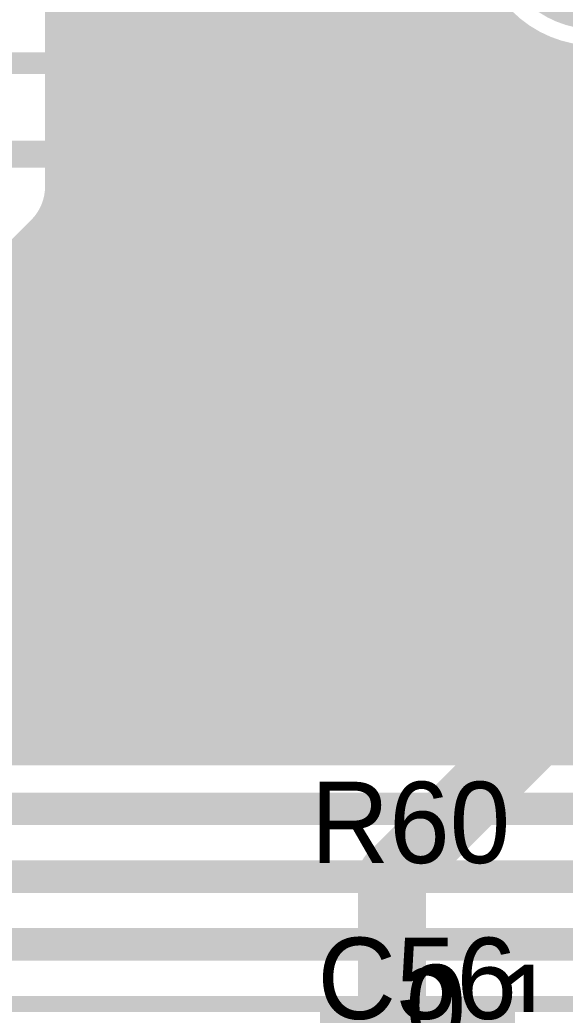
# Model space of a CAD drawing. Extents: x 7.17 to 14.1, y 4 to 11.75.
# Tile 177 of 219: x 10.42 to 10.62, y 8.02 to 8.38. Entities that reach past the tile are written whole.
import ezdxf

# ---------------------------------------------------------------- set-up
doc = ezdxf.new("R2010")
doc.units = 0
doc.layers.get('0').update_dxf_attribs({"linetype": 'CONTINUOUS'})
for name, color, linetype in [('BOTTOMLAYER', 5, 'CONTINUOUS'), ('BOTTOMSOLDER', 6, 'CONTINUOUS'), ('MECHANICAL1', 6, 'CONTINUOUS'), ('MECHANICAL7', 56, 'CONTINUOUS'), ('TOPLAYER', 1, 'CONTINUOUS'), ('TOPOVERLAY', 2, 'CONTINUOUS'), ('TOPSOLDER', 216, 'CONTINUOUS')]:
    doc.layers.add(name, color=color, linetype=linetype)

# ---------------------------------------------------------------- blocks, each defined once
blk = doc.blocks.new('RELAY44_23')
at = {"layer": 'BOTTOMSOLDER', "const_width": 0.0375}
blk.add_lwpolyline([(0.28125, 0, 1), (0.31875, 0, 1)], format="xyb", close=True, dxfattribs=at)
at = {"layer": 'MECHANICAL1', "const_width": 0.008}
blk.add_lwpolyline([(-0.05, -0.05), (0.75, -0.05)], dxfattribs=at)
at = {"layer": 'TOPOVERLAY', "const_width": 0.008}
blk.add_lwpolyline([(-0.05, -0.05), (0.75, -0.05)], dxfattribs=at)
at = {"layer": 'TOPSOLDER', "const_width": 0.0375}
blk.add_lwpolyline([(0.28125, 0, 1), (0.31875, 0, 1)], format="xyb", close=True, dxfattribs=at)

msp = doc.modelspace()

# ---------------------------------------------------------------- linework, layer by layer
at = {"layer": 'BOTTOMLAYER'}
for points, const_width in [([(10.430947, 8.319543), (10.430947, 8.605)], 0.008), ([(10.430947, 8.540732), (10.799009, 8.172669)], 0.008), ([(10.430947, 8.53366), (10.795474, 8.169134)], 0.008), ([(10.430947, 8.380334), (10.584056, 8.533443)], 0.008), ([(10.430947, 8.373263), (10.587591, 8.529907)], 0.008), ([(10.430947, 8.526589), (10.791938, 8.165598)], 0.008), ([(10.430947, 8.366192), (10.591127, 8.526372)], 0.008), ([(10.430947, 8.359121), (10.594662, 8.522836)], 0.008), ([(10.430947, 8.519518), (10.788403, 8.162063)], 0.008), ([(10.430947, 8.35205), (10.598198, 8.5193)], 0.008), ([(10.430947, 8.344979), (10.601733, 8.515765)], 0.008), ([(10.430947, 8.512447), (10.784867, 8.158527)], 0.008), ([(10.430947, 8.337908), (10.605269, 8.512229)], 0.008), ([(10.430947, 8.330836), (10.608804, 8.508694)], 0.008), ([(10.430947, 8.505376), (10.781332, 8.154992)], 0.008), ([(10.430947, 8.323765), (10.61234, 8.505158)], 0.008), ([(10.430727, 8.316474), (10.616211, 8.501958)], 0.008), ([(10.371404, 8.25008), (10.620972, 8.499648)], 0.008), ([(10.371404, 8.243009), (10.626918, 8.498523)], 0.008), ([(10.371404, 8.228867), (10.641037, 8.4985)], 0.008), ([(10.371404, 8.235938), (10.633966, 8.4985)], 0.008), ([(10.393959, 8.11), (10.782459, 8.4985)], 0.008), ([(10.40103, 8.11), (10.78953, 8.4985)], 0.008), ([(10.408101, 8.11), (10.796601, 8.4985)], 0.008), ([(10.415173, 8.11), (10.803672, 8.4985)], 0.008), ([(10.422244, 8.11), (10.810744, 8.4985)], 0.008), ([(10.429315, 8.11), (10.817815, 8.4985)], 0.008), ([(10.430947, 8.498305), (10.777796, 8.151456)], 0.008), ([(10.436386, 8.11), (10.824886, 8.4985)], 0.008), ([(10.443457, 8.11), (10.831957, 8.4985)], 0.008), ([(10.450528, 8.11), (10.839028, 8.4985)], 0.008), ([(10.457599, 8.11), (10.846099, 8.4985)], 0.008), ([(10.430947, 8.491234), (10.77426, 8.147921)], 0.008), ([(10.430947, 8.484163), (10.770725, 8.144385)], 0.008), ([(10.430947, 8.477092), (10.767189, 8.140849)], 0.008), ([(10.430947, 8.470021), (10.763654, 8.137314)], 0.008), ([(10.430947, 8.46295), (10.760118, 8.133778)], 0.008), ([(10.430947, 8.455878), (10.756583, 8.130243)], 0.008), ([(10.430947, 8.448807), (10.753047, 8.126707)], 0.008), ([(10.371404, 8.221796), (10.589367, 8.439758)], 0.008), ([(10.430947, 8.441736), (10.749512, 8.123172)], 0.008), ([(10.430947, 8.434665), (10.745976, 8.119636)], 0.008), ([(10.46467, 8.11), (10.784918, 8.430248)], 0.008), ([(10.371404, 8.214725), (10.584041, 8.427361)], 0.008), ([(10.430947, 8.427594), (10.74244, 8.116101)], 0.008), ([(10.471741, 8.11), (10.782791, 8.42105)], 0.008), ([(10.371404, 8.207653), (10.582557, 8.418806)], 0.008), ([(10.430947, 8.420523), (10.738905, 8.112565)], 0.008), ([(10.371404, 8.200582), (10.582519, 8.411697)], 0.008), ([(10.430947, 8.413452), (10.734399, 8.11)], 0.008), ([(10.478812, 8.11), (10.782424, 8.413612)], 0.008), ([(10.485883, 8.11), (10.783054, 8.40717)], 0.008), ([(10.371404, 8.193511), (10.583369, 8.405476)], 0.008), ([(10.430947, 8.406381), (10.727328, 8.11)], 0.008), ([(10.294964, 8.11), (10.584867, 8.399903)], 0.008), ([(10.430947, 8.39931), (10.720257, 8.11)], 0.008), ([(10.492955, 8.11), (10.784384, 8.401429)], 0.008), ([(10.500026, 8.11), (10.786266, 8.39624)], 0.008), ([(10.302035, 8.11), (10.586888, 8.394853)], 0.008), ([(10.430947, 8.392238), (10.713185, 8.11)], 0.008), ([(10.309106, 8.11), (10.58936, 8.390254)], 0.008), ([(10.507097, 8.11), (10.788614, 8.391518)], 0.008), ([(10.316177, 8.11), (10.592238, 8.38606)], 0.008), ([(10.430947, 8.385167), (10.706114, 8.11)], 0.008), ([(10.514168, 8.11), (10.79138, 8.387212)], 0.008), ([(10.323248, 8.11), (10.595499, 8.38225)], 0.008), ([(10.521239, 8.11), (10.794534, 8.383295)], 0.008), ([(10.330319, 8.11), (10.599133, 8.378814)], 0.008), ([(10.430947, 8.378096), (10.699043, 8.11)], 0.008), ([(10.52831, 8.11), (10.798063, 8.379753)], 0.008), ([(10.33739, 8.11), (10.603145, 8.375755)], 0.008), ([(10.535381, 8.11), (10.801966, 8.376585)], 0.008), ([(10.60266, 8.37609), (10.799904, 8.178846)], 0.008), ([(10.344461, 8.11), (10.60755, 8.373089)], 0.008), ([(10.351533, 8.11), (10.612382, 8.37085)], 0.008), ([(10.386888, 8.11), (10.647949, 8.371061)], 0.008), ([(10.430947, 8.371025), (10.691972, 8.11)], 0.008), ([(10.542452, 8.11), (10.806257, 8.373805)], 0.008), ([(10.549523, 8.11), (10.810963, 8.37144)], 0.008), ([(10.358604, 8.11), (10.617699, 8.369095)], 0.008), ([(10.365675, 8.11), (10.623596, 8.367921)], 0.008), ([(10.372746, 8.11), (10.630247, 8.367501)], 0.008), ([(10.379817, 8.11), (10.638015, 8.368198)], 0.008), ([(10.556594, 8.11), (10.816134, 8.36954)], 0.008), ([(10.563666, 8.11), (10.821853, 8.368187)], 0.008), ([(10.570737, 8.11), (10.828265, 8.367528)], 0.008), ([(10.577808, 8.11), (10.835657, 8.36785)], 0.008), ([(10.616344, 8.369477), (10.799904, 8.185917)], 0.008), ([(10.430947, 8.363954), (10.684901, 8.11)], 0.008), ([(10.430947, 8.356883), (10.67783, 8.11)], 0.008), ([(10.430947, 8.349812), (10.670759, 8.11)], 0.008), ([(10.430947, 8.342741), (10.663688, 8.11)], 0.008), ([(10.430947, 8.33567), (10.656617, 8.11)], 0.008), ([(10.430947, 8.328599), (10.649546, 8.11)], 0.008), ([(10.430947, 8.321528), (10.642475, 8.11)], 0.008), ([(10.430451, 8.314952), (10.635403, 8.11)], 0.008), ([(10.428586, 8.309747), (10.628332, 8.11)], 0.008), ([(10.425743, 8.305518), (10.621261, 8.11)], 0.008), ([(10.584879, 8.11), (10.782486, 8.307607)], 0.008), ([(10.371404, 8.251094), (10.42465, 8.30434)], 0.008), ([(10.42225, 8.30194), (10.61419, 8.11)], 0.008), ([(10.418714, 8.298405), (10.607119, 8.11)], 0.008), ([(10.415179, 8.294869), (10.600048, 8.11)], 0.008), ([(10.411643, 8.291334), (10.592977, 8.11)], 0.008), ([(10.59195, 8.11), (10.775388, 8.293438)], 0.008), ([(10.408108, 8.287798), (10.585906, 8.11)], 0.008), ([(10.404572, 8.284263), (10.578835, 8.11)], 0.008), ([(10.599021, 8.11), (10.773633, 8.284612)], 0.008), ([(10.401037, 8.280727), (10.571763, 8.11)], 0.008), ([(10.397501, 8.277191), (10.564692, 8.11)], 0.008), ([(10.606092, 8.11), (10.773478, 8.277385)], 0.008), ([(10.393966, 8.273656), (10.557621, 8.11)], 0.008), ([(10.39043, 8.27012), (10.55055, 8.11)], 0.008), ([(10.613163, 8.11), (10.774264, 8.2711)], 0.008), ([(10.386894, 8.266585), (10.543479, 8.11)], 0.008), ([(10.620234, 8.11), (10.775726, 8.265491)], 0.008), ([(10.383359, 8.263049), (10.536408, 8.11)], 0.008), ([(10.379823, 8.259514), (10.529337, 8.11)], 0.008), ([(10.376288, 8.255978), (10.522266, 8.11)], 0.008), ([(10.372752, 8.252443), (10.515195, 8.11)], 0.008), ([(10.371404, 8.24672), (10.508124, 8.11)], 0.008), ([(10.371404, 8.239648), (10.501053, 8.11)], 0.008), ([(10.371404, 8.232577), (10.493981, 8.11)], 0.008), ([(10.371404, 8.225506), (10.48691, 8.11)], 0.008), ([(10.371404, 8.218435), (10.479839, 8.11)], 0.008), ([(10.371404, 8.211364), (10.472768, 8.11)], 0.008), ([(10.371404, 8.204293), (10.465697, 8.11)], 0.008), ([(10.371404, 8.197222), (10.458626, 8.11)], 0.008), ([(10.332699, 8.1935), (10.416199, 8.11)], 0.008), ([(10.33977, 8.1935), (10.42327, 8.11)], 0.008), ([(10.346842, 8.1935), (10.430342, 8.11)], 0.008), ([(10.353913, 8.1935), (10.437413, 8.11)], 0.008), ([(10.360984, 8.1935), (10.444484, 8.11)], 0.008), ([(10.368055, 8.1935), (10.451555, 8.11)], 0.008), ([(9.625916, 8.11), (10.73634, 8.11)], 0.008), ([(9.194904, 8.09), (10.744624, 8.09)], 0.012), ([(9.179904, 8.065), (10.764624, 8.065)], 0.012), ([(9.169904, 8.04), (10.779624, 8.04)], 0.012), ([(9.159904, 8.015), (10.792404, 8.015)], 0.012)]:
    msp.add_lwpolyline(points, dxfattribs=dict(at, const_width=const_width))
for points, const_width in [([(10.677404, 8.415, 1), (10.582404, 8.415, 1)], 0.008), ([(10.593499, 8.38225, 1), (10.597499, 8.38225, 1)], 0.004), ([(10.428947, 8.380334, 1), (10.432947, 8.380334, 1)], 0.004), ([(10.428947, 8.378096, 1), (10.432947, 8.378096, 1)], 0.004), ([(10.597133, 8.378814, 1), (10.601133, 8.378814, 1)], 0.004), ([(10.60066, 8.37609, 1), (10.60466, 8.37609, 1)], 0.004), ([(10.601145, 8.375755, 1), (10.605145, 8.375755, 1)], 0.004), ([(10.428947, 8.373263, 1), (10.432947, 8.373263, 1)], 0.004), ([(10.428947, 8.371025, 1), (10.432947, 8.371025, 1)], 0.004), ([(10.60555, 8.373089, 1), (10.60955, 8.373089, 1)], 0.004), ([(10.610382, 8.37085, 1), (10.614382, 8.37085, 1)], 0.004), ([(10.614344, 8.369477, 1), (10.618344, 8.369477, 1)], 0.004), ([(10.615699, 8.369095, 1), (10.619699, 8.369095, 1)], 0.004), ([(10.428947, 8.366192, 1), (10.432947, 8.366192, 1)], 0.004), ([(10.428947, 8.363954, 1), (10.432947, 8.363954, 1)], 0.004), ([(10.428947, 8.359121, 1), (10.432947, 8.359121, 1)], 0.004), ([(10.428947, 8.356883, 1), (10.432947, 8.356883, 1)], 0.004), ([(10.428947, 8.35205, 1), (10.432947, 8.35205, 1)], 0.004), ([(10.428947, 8.349812, 1), (10.432947, 8.349812, 1)], 0.004), ([(10.428947, 8.344979, 1), (10.432947, 8.344979, 1)], 0.004), ([(10.428947, 8.342741, 1), (10.432947, 8.342741, 1)], 0.004), ([(10.428947, 8.337908, 1), (10.432947, 8.337908, 1)], 0.004), ([(10.428947, 8.33567, 1), (10.432947, 8.33567, 1)], 0.004), ([(10.428947, 8.330836, 1), (10.432947, 8.330836, 1)], 0.004), ([(10.428947, 8.328599, 1), (10.432947, 8.328599, 1)], 0.004), ([(10.428947, 8.323765, 1), (10.432947, 8.323765, 1)], 0.004), ([(10.428947, 8.321528, 1), (10.432947, 8.321528, 1)], 0.004), ([(10.428947, 8.319543, 1), (10.432947, 8.319543, 1)], 0.004), ([(10.428947, 8.319543, 1), (10.432947, 8.319543, 1)], 0.004), ([(10.428947, 8.319543, 1), (10.432947, 8.319543, 1)], 0.004), ([(10.428727, 8.316474, 1), (10.432727, 8.316474, 1)], 0.004), ([(10.428451, 8.314952, 1), (10.432451, 8.314952, 1)], 0.004), ([(10.426585, 8.309747, 1), (10.430585, 8.309747, 1)], 0.004), ([(10.423743, 8.305518, 1), (10.427743, 8.305518, 1)], 0.004), ([(10.42025, 8.30194, 1), (10.42425, 8.30194, 1)], 0.004), ([(10.42265, 8.30434, 1), (10.42665, 8.30434, 1)], 0.004), ([(10.42265, 8.30434, 1), (10.42665, 8.30434, 1)], 0.004), ([(10.42265, 8.30434, 1), (10.42665, 8.30434, 1)], 0.004), ([(10.416714, 8.298405, 1), (10.420714, 8.298405, 1)], 0.004), ([(10.413179, 8.294869, 1), (10.417179, 8.294869, 1)], 0.004), ([(10.413172, 8.11, 1), (10.417172, 8.11, 1)], 0.004), ([(10.414199, 8.11, 1), (10.418199, 8.11, 1)], 0.004), ([(10.420244, 8.11, 1), (10.424244, 8.11, 1)], 0.004), ([(10.42127, 8.11, 1), (10.42527, 8.11, 1)], 0.004), ([(10.427315, 8.11, 1), (10.431315, 8.11, 1)], 0.004), ([(10.428342, 8.11, 1), (10.432341, 8.11, 1)], 0.004), ([(10.434386, 8.11, 1), (10.438386, 8.11, 1)], 0.004), ([(10.435413, 8.11, 1), (10.439413, 8.11, 1)], 0.004), ([(10.441457, 8.11, 1), (10.445457, 8.11, 1)], 0.004), ([(10.442484, 8.11, 1), (10.446484, 8.11, 1)], 0.004), ([(10.448528, 8.11, 1), (10.452528, 8.11, 1)], 0.004), ([(10.449555, 8.11, 1), (10.453555, 8.11, 1)], 0.004), ([(10.455599, 8.11, 1), (10.459599, 8.11, 1)], 0.004), ([(10.456626, 8.11, 1), (10.460626, 8.11, 1)], 0.004), ([(10.46267, 8.11, 1), (10.46667, 8.11, 1)], 0.004), ([(10.463697, 8.11, 1), (10.467697, 8.11, 1)], 0.004), ([(10.469741, 8.11, 1), (10.473741, 8.11, 1)], 0.004), ([(10.470768, 8.11, 1), (10.474768, 8.11, 1)], 0.004), ([(10.476812, 8.11, 1), (10.480812, 8.11, 1)], 0.004), ([(10.477839, 8.11, 1), (10.481839, 8.11, 1)], 0.004), ([(10.483883, 8.11, 1), (10.487884, 8.11, 1)], 0.004), ([(10.48491, 8.11, 1), (10.48891, 8.11, 1)], 0.004), ([(10.490955, 8.11, 1), (10.494955, 8.11, 1)], 0.004), ([(10.491981, 8.11, 1), (10.495981, 8.11, 1)], 0.004), ([(10.498026, 8.11, 1), (10.502026, 8.11, 1)], 0.004), ([(10.499052, 8.11, 1), (10.503053, 8.11, 1)], 0.004), ([(10.505097, 8.11, 1), (10.509097, 8.11, 1)], 0.004), ([(10.506124, 8.11, 1), (10.510124, 8.11, 1)], 0.004), ([(10.512168, 8.11, 1), (10.516168, 8.11, 1)], 0.004), ([(10.513195, 8.11, 1), (10.517195, 8.11, 1)], 0.004), ([(10.519239, 8.11, 1), (10.523239, 8.11, 1)], 0.004), ([(10.520266, 8.11, 1), (10.524266, 8.11, 1)], 0.004), ([(10.52631, 8.11, 1), (10.53031, 8.11, 1)], 0.004), ([(10.527337, 8.11, 1), (10.531337, 8.11, 1)], 0.004), ([(10.533381, 8.11, 1), (10.537381, 8.11, 1)], 0.004), ([(10.534408, 8.11, 1), (10.538408, 8.11, 1)], 0.004), ([(10.540452, 8.11, 1), (10.544452, 8.11, 1)], 0.004), ([(10.541479, 8.11, 1), (10.545479, 8.11, 1)], 0.004), ([(10.547523, 8.11, 1), (10.551523, 8.11, 1)], 0.004), ([(10.54855, 8.11, 1), (10.55255, 8.11, 1)], 0.004), ([(10.554595, 8.11, 1), (10.558594, 8.11, 1)], 0.004), ([(10.555621, 8.11, 1), (10.559621, 8.11, 1)], 0.004), ([(10.561666, 8.11, 1), (10.565666, 8.11, 1)], 0.004), ([(10.562692, 8.11, 1), (10.566692, 8.11, 1)], 0.004), ([(10.568737, 8.11, 1), (10.572737, 8.11, 1)], 0.004), ([(10.569764, 8.11, 1), (10.573764, 8.11, 1)], 0.004), ([(10.575808, 8.11, 1), (10.579808, 8.11, 1)], 0.004), ([(10.576835, 8.11, 1), (10.580835, 8.11, 1)], 0.004), ([(10.582879, 8.11, 1), (10.586879, 8.11, 1)], 0.004), ([(10.583906, 8.11, 1), (10.587906, 8.11, 1)], 0.004), ([(10.58995, 8.11, 1), (10.59395, 8.11, 1)], 0.004), ([(10.590977, 8.11, 1), (10.594977, 8.11, 1)], 0.004), ([(10.597021, 8.11, 1), (10.601021, 8.11, 1)], 0.004), ([(10.598048, 8.11, 1), (10.602048, 8.11, 1)], 0.004), ([(10.604092, 8.11, 1), (10.608092, 8.11, 1)], 0.004), ([(10.605119, 8.11, 1), (10.609119, 8.11, 1)], 0.004), ([(10.611163, 8.11, 1), (10.615163, 8.11, 1)], 0.004), ([(10.61219, 8.11, 1), (10.61619, 8.11, 1)], 0.004), ([(10.618234, 8.11, 1), (10.622234, 8.11, 1)], 0.004), ([(10.619261, 8.11, 1), (10.623261, 8.11, 1)], 0.004)]:
    msp.add_lwpolyline(points, format="xyb", close=True, dxfattribs=dict(at, const_width=const_width))
at = {"layer": 'BOTTOMLAYER', "const_width": 0.008}
msp.add_lwpolyline([(10.430947, 8.319543, -0.198912), (10.42465, 8.30434)], format="xyb", dxfattribs=at)
msp.add_lwpolyline([(10.430947, 8.319543, -0.198912), (10.42465, 8.30434)], format="xyb", dxfattribs=at)
at = {"layer": 'MECHANICAL1', "const_width": 0.01}
for points in [[(9.599904, 8.2775), (10.584904, 8.2775)], [(10.584904, 8.1925), (10.584904, 8.2775)], [(9.599904, 8.1925), (10.584904, 8.1925)]]:
    msp.add_lwpolyline(points, dxfattribs=at)
at = {"layer": 'MECHANICAL1', "const_width": 0.005}
for points in [[(10.582404, 8.2775, 1), (10.587404, 8.2775, 1)], [(10.582404, 8.2775, 1), (10.587404, 8.2775, 1)], [(10.582404, 8.1925, 1), (10.587404, 8.1925, 1)], [(10.582404, 8.1925, 1), (10.587404, 8.1925, 1)]]:
    msp.add_lwpolyline(points, format="xyb", close=True, dxfattribs=at)
at = {"layer": 'MECHANICAL7', "const_width": 0.01}
for points in [[(8.995404, 8.3315), (10.832404, 8.3315)], [(10.387404, 8.2675), (10.737404, 8.2675)]]:
    msp.add_lwpolyline(points, dxfattribs=at)
at = {"layer": 'TOPLAYER'}
for points, const_width in [([(10.522309, 8.415), (10.654904, 8.282405)], 0.03), ([(10.554904, 8.065), (10.654904, 8.165)], 0.025), ([(10.554904, 7.935), (10.554904, 8.065)], 0.025)]:
    msp.add_lwpolyline(points, dxfattribs=dict(at, const_width=const_width))
at = {"layer": 'TOPLAYER', "const_width": 0.0125}
msp.add_lwpolyline([(10.548654, 8.065, 1), (10.561154, 8.065, 1)], format="xyb", close=True, dxfattribs=at)
msp.add_lwpolyline([(10.548654, 8.065, 1), (10.561154, 8.065, 1)], format="xyb", close=True, dxfattribs=at)

# ---------------------------------------------------------------- block references
msp.add_blockref('RELAY44_23', (10.329904, 8.415))

# ---------------------------------------------------------------- texts
at = {"layer": 'MECHANICAL1'}
msp.add_text('0.1', height=0.03, dxfattribs=at).set_placement((10.559904, 8.0025))
at = {"layer": 'TOPOVERLAY'}
for s, p in [('R60', (10.524904, 8.07)), ('C56', (10.527404, 8.0125))]:
    msp.add_text(s, height=0.03, dxfattribs=at).set_placement(p)

doc.saveas('drawing.dxf')
